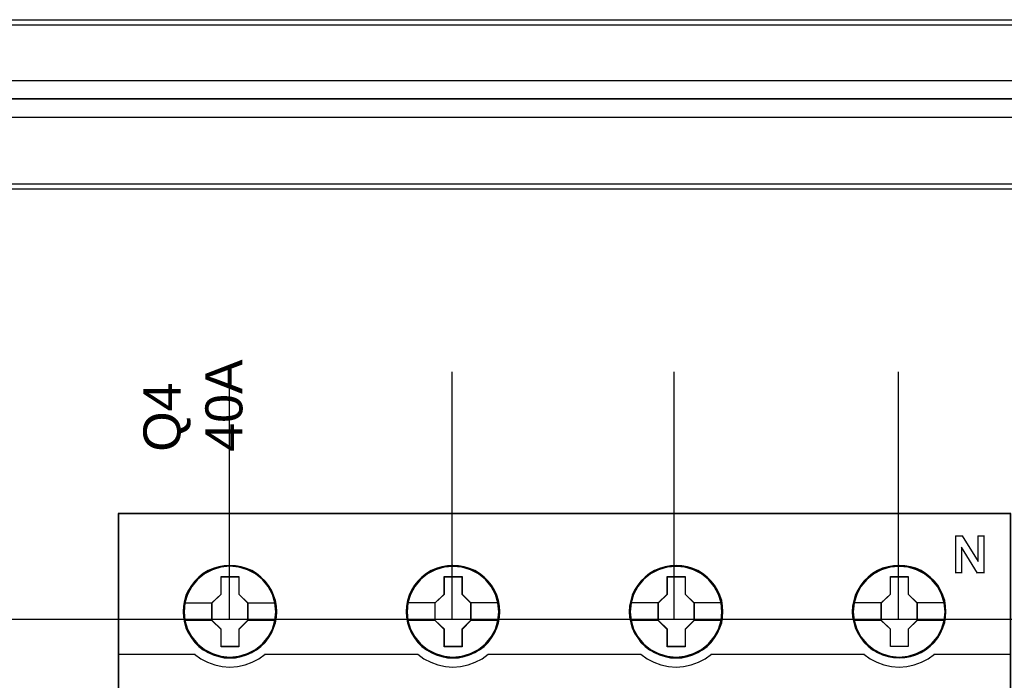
# Model space of a CAD drawing. Extents: x -558982 to 5119495, y -5290134 to 121759.
# Tile 73 of 256: x -477792 to -476997, y -22314 to -21780. Entities that reach past the tile are written whole.
import ezdxf

# ---------------------------------------------------------------- set-up
doc = ezdxf.new("R2010")
doc.units = 0
doc.header["$MEASUREMENT"] = 0
doc.layers.get('0').update_dxf_attribs({"color": 252})
doc.layers.add('45', color=8, linetype='Continuous')
doc.layers.add('50', color=7, linetype='Continuous')
doc.styles.get("Standard").update_dxf_attribs({"font": 'arial.ttf', "bigfont": 'BIGFONT.SHX'})

# ---------------------------------------------------------------- blocks, each defined once
blk = doc.blocks.new('*U1040')
at = {"layer": '50', "color": 7}
blk.add_lwpolyline([(59.825943, -229.100851), (387.918232, -229.100851), (387.918232, -242.79966), (59.825943, -242.79966), (59.825943, -229.100851)], dxfattribs=at)
blk.add_lwpolyline([(60.239505, -229.513961), (387.507321, -229.513961), (387.507321, -242.386551), (60.239505, -242.386551), (60.239505, -229.513961)], close=True, dxfattribs=at)
blk = doc.blocks.new('*U1042')
at = {"layer": '50', "color": 7}
for points in [[(383.999821, -235.501397), (64.001505, -235.501397)], [(67.968952, -234.010496), (379.969373, -234.010496)]]:
    blk.add_lwpolyline(points, dxfattribs=at)
blk = doc.blocks.new('*U1051')
at = {"layer": '50', "color": 7}
for points in [[(64.001505, -235.498748), (383.999821, -235.498748)], [(379.969373, -236.992297), (67.968952, -236.992297)], [(379.969373, -236.992297), (67.968952, -236.992297)], [(61.983887, -277.514077), (386.017439, -277.514077)], [(379.969373, -236.992297), (67.968952, -236.992297)], [(61.983887, -277.514077), (386.017439, -277.514077)], [(205.961684, -277.556447), (205.961684, -257.54713)], [(223.935712, -277.556447), (223.935712, -257.54713)], [(241.848767, -277.556447), (241.848767, -257.54713)], [(259.952696, -277.556447), (259.952696, -257.54713)]]:
    blk.add_lwpolyline(points, dxfattribs=at)
blk = doc.blocks.new('*U1055')
at = {"layer": '45', "color": 7}
for points in [[(269.040449, -268.997671), (196.961415, -268.997671), (196.961415, -351.066058), (269.040449, -351.066058), (269.040449, -268.997671)], [(209.76062, -276.924985), (209.738209, -276.476776), (209.665373, -276.023033), (209.514099, -275.596957), (209.334811, -275.181949), (209.099496, -274.794607), (208.819358, -274.446), (208.488796, -274.12506), (208.124618, -273.848388), (207.754836, -273.604916), (207.323425, -273.422312), (206.892013, -273.295043), (206.438191, -273.212041), (205.984368, -273.184374), (205.530546, -273.212041), (205.087929, -273.295043), (204.639709, -273.422312), (204.225106, -273.604916), (203.838516, -273.848388), (203.479941, -274.12506), (203.143776, -274.446), (202.880447, -274.794607), (202.639529, -275.181949), (202.43783, -275.596957), (202.320172, -276.023033), (202.230528, -276.476776), (202.202514, -276.924985), (202.230528, -277.373194), (202.320172, -277.810337), (202.43783, -278.241946), (202.639529, -278.651421), (202.880447, -279.044296), (203.143776, -279.40397), (203.479941, -279.719376), (203.838516, -279.996049), (204.225106, -280.228453), (204.639709, -280.411057), (205.087929, -280.549393), (205.530546, -280.637929), (205.984368, -280.660062), (206.438191, -280.637929), (206.892013, -280.549393), (207.323425, -280.411057), (207.754836, -280.228453), (208.124618, -279.996049), (208.488796, -279.719376), (208.819358, -279.40397), (209.099496, -279.044296), (209.334811, -278.651421), (209.514099, -278.241946), (209.665373, -277.810337), (209.738209, -277.373194), (209.76062, -276.924985)], [(209.76062, -276.924985), (209.738209, -276.476776), (209.665373, -276.023033), (209.514099, -275.596957), (209.334811, -275.181949), (209.099496, -274.794607), (208.819358, -274.446), (208.488796, -274.12506), (208.124618, -273.848388), (207.754836, -273.604916), (207.323425, -273.422312), (206.892013, -273.295043), (206.438191, -273.212041), (205.984368, -273.184374), (205.530546, -273.212041), (205.087929, -273.295043), (204.639709, -273.422312), (204.225106, -273.604916), (203.838516, -273.848388), (203.479941, -274.12506), (203.143776, -274.446), (202.880447, -274.794607), (202.639529, -275.181949), (202.43783, -275.596957), (202.320172, -276.023033), (202.230528, -276.476776), (202.202514, -276.924985), (202.230528, -277.373194), (202.320172, -277.810337), (202.43783, -278.241946), (202.639529, -278.651421), (202.880447, -279.044296), (203.143776, -279.40397), (203.479941, -279.719376), (203.838516, -279.996049), (204.225106, -280.228453), (204.639709, -280.411057), (205.087929, -280.549393), (205.530546, -280.637929), (205.984368, -280.660062), (206.438191, -280.637929), (206.892013, -280.549393), (207.323425, -280.411057), (207.754836, -280.228453), (208.124618, -279.996049), (208.488796, -279.719376), (208.819358, -279.40397), (209.099496, -279.044296), (209.334811, -278.651421), (209.514099, -278.241946), (209.665373, -277.810337), (209.738209, -277.373194), (209.76062, -276.924985)], [(227.777064, -276.924985), (227.749052, -276.476776), (227.681821, -276.023033), (227.524951, -275.596957), (227.34567, -275.181949), (227.110364, -274.789074), (226.830238, -274.446), (226.499689, -274.12506), (226.135525, -273.848388), (225.765758, -273.604916), (225.334364, -273.422312), (224.908572, -273.295043), (224.449165, -273.212041), (223.995361, -273.184374), (223.541556, -273.212041), (223.098957, -273.295043), (222.650755, -273.422312), (222.241771, -273.604916), (221.849594, -273.848388), (221.491032, -274.12506), (221.160484, -274.446), (220.897165, -274.789074), (220.650654, -275.181949), (220.454566, -275.596957), (220.33131, -276.023033), (220.24167, -276.476776), (220.213657, -276.924985), (220.24167, -277.373194), (220.33131, -277.810337), (220.454566, -278.236412), (220.650654, -278.651421), (220.897165, -279.044296), (221.160484, -279.40397), (221.491032, -279.719376), (221.849594, -279.996049), (222.241771, -280.228453), (222.650755, -280.411057), (223.098957, -280.549393), (223.541556, -280.637929), (223.995361, -280.660062), (224.449165, -280.637929), (224.908572, -280.549393), (225.334364, -280.411057), (225.765758, -280.228453), (226.135525, -279.996049), (226.499689, -279.719376), (226.830238, -279.40397), (227.110364, -279.044296), (227.34567, -278.651421), (227.524951, -278.236412), (227.681821, -277.810337), (227.749052, -277.373194), (227.777064, -276.924985)], [(227.777064, -276.924985), (227.749052, -276.476776), (227.681821, -276.023033), (227.524951, -275.596957), (227.34567, -275.181949), (227.110364, -274.789074), (226.830238, -274.446), (226.499689, -274.12506), (226.135525, -273.848388), (225.765758, -273.604916), (225.334364, -273.422312), (224.908572, -273.295043), (224.449165, -273.212041), (223.995361, -273.184374), (223.541556, -273.212041), (223.098957, -273.295043), (222.650755, -273.422312), (222.241771, -273.604916), (221.849594, -273.848388), (221.491032, -274.12506), (221.160484, -274.446), (220.897165, -274.789074), (220.650654, -275.181949), (220.454566, -275.596957), (220.33131, -276.023033), (220.24167, -276.476776), (220.213657, -276.924985), (220.24167, -277.373194), (220.33131, -277.810337), (220.454566, -278.236412), (220.650654, -278.651421), (220.897165, -279.044296), (221.160484, -279.40397), (221.491032, -279.719376), (221.849594, -279.996049), (222.241771, -280.228453), (222.650755, -280.411057), (223.098957, -280.549393), (223.541556, -280.637929), (223.995361, -280.660062), (224.449165, -280.637929), (224.908572, -280.549393), (225.334364, -280.411057), (225.765758, -280.228453), (226.135525, -279.996049), (226.499689, -279.719376), (226.830238, -279.40397), (227.110364, -279.044296), (227.34567, -278.651421), (227.524951, -278.236412), (227.681821, -277.810337), (227.749052, -277.373194), (227.777064, -276.924985)], [(227.755856, -276.924969), (227.728001, -276.4793), (227.661147, -276.028129), (227.505156, -275.604469), (227.326881, -275.191812), (227.092895, -274.801164), (226.814339, -274.460035), (226.485644, -274.140914), (226.123523, -273.865809), (225.75583, -273.623718), (225.326855, -273.442149), (224.903451, -273.315601), (224.44662, -273.23307), (223.995361, -273.205559), (223.544101, -273.23307), (223.103984, -273.315601), (222.658296, -273.442149), (222.251605, -273.623718), (221.861628, -273.865809), (221.505077, -274.140914), (221.176382, -274.460035), (220.91454, -274.801164), (220.669411, -275.191812), (220.474423, -275.604469), (220.351858, -276.028129), (220.262721, -276.4793), (220.234865, -276.924969), (220.262721, -277.370638), (220.351858, -277.805303), (220.474423, -278.228964), (220.669411, -278.64162), (220.91454, -279.032268), (221.176382, -279.389904), (221.505077, -279.703523), (221.861628, -279.978627), (222.251605, -280.209715), (222.658296, -280.391283), (223.103984, -280.528836), (223.544101, -280.616869), (223.995361, -280.638877), (224.44662, -280.616869), (224.903451, -280.528836), (225.326855, -280.391283), (225.75583, -280.209715), (226.123523, -279.978627), (226.485644, -279.703523), (226.814339, -279.389904), (227.092895, -279.032268), (227.326881, -278.64162), (227.505156, -278.228964), (227.661147, -277.805303), (227.728001, -277.370638), (227.755856, -276.924969)], [(245.788207, -276.924985), (245.765797, -276.476776), (245.692964, -276.023033), (245.536093, -275.596957), (245.356813, -275.181949), (245.121507, -274.789074), (244.84138, -274.446), (244.516434, -274.12506), (244.15227, -273.848388), (243.776901, -273.604916), (243.351109, -273.422312), (242.919715, -273.295043), (242.46591, -273.212041), (242.012106, -273.184374), (241.558301, -273.212041), (241.115702, -273.295043), (240.6675, -273.422312), (240.252913, -273.604916), (239.866339, -273.848388), (239.507778, -274.12506), (239.171626, -274.446), (238.908308, -274.789074), (238.661796, -275.181949), (238.465708, -275.596957), (238.348055, -276.023033), (238.258415, -276.476776), (238.2248, -276.924985), (238.258415, -277.373194), (238.348055, -277.810337), (238.465708, -278.236412), (238.661796, -278.651421), (238.908308, -279.044296), (239.171626, -279.40397), (239.507778, -279.719376), (239.866339, -279.996049), (240.252913, -280.228453), (240.6675, -280.411057), (241.115702, -280.549393), (241.558301, -280.637929), (242.012106, -280.660062), (242.46591, -280.637929), (242.919715, -280.549393), (243.351109, -280.411057), (243.776901, -280.228453), (244.15227, -279.996049), (244.516434, -279.719376), (244.84138, -279.40397), (245.121507, -279.044296), (245.356813, -278.651421), (245.536093, -278.236412), (245.692964, -277.810337), (245.765797, -277.373194), (245.788207, -276.924985)], [(245.788207, -276.924985), (245.765797, -276.476776), (245.692964, -276.023033), (245.536093, -275.596957), (245.356813, -275.181949), (245.121507, -274.789074), (244.84138, -274.446), (244.516434, -274.12506), (244.15227, -273.848388), (243.776901, -273.604916), (243.351109, -273.422312), (242.919715, -273.295043), (242.46591, -273.212041), (242.012106, -273.184374), (241.558301, -273.212041), (241.115702, -273.295043), (240.6675, -273.422312), (240.252913, -273.604916), (239.866339, -273.848388), (239.507778, -274.12506), (239.171626, -274.446), (238.908308, -274.789074), (238.661796, -275.181949), (238.465708, -275.596957), (238.348055, -276.023033), (238.258415, -276.476776), (238.2248, -276.924985), (238.258415, -277.373194), (238.348055, -277.810337), (238.465708, -278.236412), (238.661796, -278.651421), (238.908308, -279.044296), (239.171626, -279.40397), (239.507778, -279.719376), (239.866339, -279.996049), (240.252913, -280.228453), (240.6675, -280.411057), (241.115702, -280.549393), (241.558301, -280.637929), (242.012106, -280.660062), (242.46591, -280.637929), (242.919715, -280.549393), (243.351109, -280.411057), (243.776901, -280.228453), (244.15227, -279.996049), (244.516434, -279.719376), (244.84138, -279.40397), (245.121507, -279.044296), (245.356813, -278.651421), (245.536093, -278.236412), (245.692964, -277.810337), (245.765797, -277.373194), (245.788207, -276.924985)], [(245.766999, -276.924969), (245.744714, -276.4793), (245.67229, -276.028129), (245.516299, -275.604469), (245.338024, -275.191812), (245.104037, -274.801164), (244.825482, -274.460035), (244.502358, -274.140914), (244.140236, -273.865809), (243.766972, -273.623718), (243.343568, -273.442149), (242.914593, -273.315601), (242.463334, -273.23307), (242.012074, -273.205559), (241.560815, -273.23307), (241.120698, -273.315601), (240.675009, -273.442149), (240.262748, -273.623718), (239.878341, -273.865809), (239.521791, -274.140914), (239.187525, -274.460035), (238.925683, -274.801164), (238.680554, -275.191812), (238.485565, -275.604469), (238.368572, -276.028129), (238.279435, -276.4793), (238.246008, -276.924969), (238.279435, -277.370638), (238.368572, -277.805303), (238.485565, -278.228964), (238.680554, -278.64162), (238.925683, -279.032268), (239.187525, -279.389904), (239.521791, -279.703523), (239.878341, -279.978627), (240.262748, -280.209715), (240.675009, -280.391283), (241.120698, -280.528836), (241.560815, -280.616869), (242.012074, -280.638877), (242.463334, -280.616869), (242.914593, -280.528836), (243.343568, -280.391283), (243.766972, -280.209715), (244.140236, -279.978627), (244.502358, -279.703523), (244.825482, -279.389904), (245.104037, -279.032268), (245.338024, -278.64162), (245.516299, -278.228964), (245.67229, -277.805303), (245.744714, -277.370638), (245.766999, -276.924969)], [(263.79935, -276.919689), (263.771337, -276.471479), (263.704107, -276.017737), (263.547236, -275.591661), (263.367955, -275.176653), (263.132649, -274.783778), (262.852523, -274.440704), (262.521974, -274.119764), (262.15781, -273.843092), (261.788044, -273.59962), (261.356649, -273.417016), (260.930857, -273.289747), (260.47145, -273.206745), (260.017646, -273.179078), (259.563842, -273.206745), (259.121242, -273.289747), (258.67304, -273.417016), (258.264056, -273.59962), (257.871879, -273.843092), (257.513318, -274.119764), (257.182769, -274.440704), (256.91945, -274.783778), (256.672939, -275.176653), (256.476851, -275.591661), (256.353595, -276.017737), (256.263955, -276.471479), (256.235942, -276.919689), (256.263955, -277.367898), (256.353595, -277.80504), (256.476851, -278.231116), (256.672939, -278.646125), (256.91945, -279.038999), (257.182769, -279.398673), (257.513318, -279.71408), (257.871879, -279.990752), (258.264056, -280.223157), (258.67304, -280.405761), (259.121242, -280.544097), (259.563842, -280.632632), (260.017646, -280.654766), (260.47145, -280.632632), (260.930857, -280.544097), (261.356649, -280.405761), (261.788044, -280.223157), (262.15781, -279.990752), (262.521974, -279.71408), (262.852523, -279.398673), (263.132649, -279.038999), (263.367955, -278.646125), (263.547236, -278.231116), (263.704107, -277.80504), (263.771337, -277.367898), (263.79935, -276.919689)], [(263.79935, -276.919689), (263.771337, -276.471479), (263.704107, -276.017737), (263.547236, -275.591661), (263.367955, -275.176653), (263.132649, -274.783778), (262.852523, -274.440704), (262.521974, -274.119764), (262.15781, -273.843092), (261.788044, -273.59962), (261.356649, -273.417016), (260.930857, -273.289747), (260.47145, -273.206745), (260.017646, -273.179078), (259.563842, -273.206745), (259.121242, -273.289747), (258.67304, -273.417016), (258.264056, -273.59962), (257.871879, -273.843092), (257.513318, -274.119764), (257.182769, -274.440704), (256.91945, -274.783778), (256.672939, -275.176653), (256.476851, -275.591661), (256.353595, -276.017737), (256.263955, -276.471479), (256.235942, -276.919689), (256.263955, -277.367898), (256.353595, -277.80504), (256.476851, -278.231116), (256.672939, -278.646125), (256.91945, -279.038999), (257.182769, -279.398673), (257.513318, -279.71408), (257.871879, -279.990752), (258.264056, -280.223157), (258.67304, -280.405761), (259.121242, -280.544097), (259.563842, -280.632632), (260.017646, -280.654766), (260.47145, -280.632632), (260.930857, -280.544097), (261.356649, -280.405761), (261.788044, -280.223157), (262.15781, -279.990752), (262.521974, -279.71408), (262.852523, -279.398673), (263.132649, -279.038999), (263.367955, -278.646125), (263.547236, -278.231116), (263.704107, -277.80504), (263.771337, -277.367898), (263.79935, -276.919689)], [(263.778141, -276.919673), (263.750286, -276.474004), (263.683433, -276.022833), (263.527442, -275.599172), (263.349166, -275.186516), (263.11518, -274.795868), (262.836625, -274.454738), (262.50793, -274.135618), (262.145808, -273.860513), (261.778115, -273.618421), (261.34914, -273.436853), (260.925736, -273.310305), (260.468905, -273.227773), (260.017646, -273.200263), (259.566387, -273.227773), (259.126269, -273.310305), (258.680581, -273.436853), (258.27389, -273.618421), (257.883913, -273.860513), (257.527362, -274.135618), (257.198667, -274.454738), (256.936825, -274.795868), (256.691697, -275.186516), (256.496708, -275.599172), (256.374144, -276.022833), (256.285006, -276.474004), (256.257151, -276.919673), (256.285006, -277.365342), (256.374144, -277.800007), (256.496708, -278.223667), (256.691697, -278.636324), (256.936825, -279.026972), (257.198667, -279.384608), (257.527362, -279.698226), (257.883913, -279.973331), (258.27389, -280.204418), (258.680581, -280.385987), (259.126269, -280.523539), (259.566387, -280.611573), (260.017646, -280.633581), (260.468905, -280.611573), (260.925736, -280.523539), (261.34914, -280.385987), (261.778115, -280.204418), (262.145808, -279.973331), (262.50793, -279.698226), (262.836625, -279.384608), (263.11518, -279.026972), (263.349166, -278.636324), (263.527442, -278.223667), (263.683433, -277.800007), (263.750286, -277.365342), (263.778141, -276.919673)], [(205.271141, -274.087388), (206.714273, -274.087388), (206.714273, -275.506914), (207.43301, -276.211132), (207.43301, -277.630657), (206.714273, -278.345965), (206.714273, -279.7544), (205.271141, -279.7544), (205.271141, -278.345965), (204.535427, -277.630657), (204.535427, -276.211132), (205.271141, -275.506914), (205.271141, -274.087388)], [(205.271141, -274.087388), (206.714273, -274.087388), (206.714273, -274.087388), (206.714273, -275.506914), (206.714273, -275.506914), (207.43301, -276.211132), (207.43301, -276.211132), (207.43301, -277.630657), (207.43301, -277.630657), (206.714273, -278.345965), (206.714273, -278.345965), (206.714273, -279.7544), (206.714273, -279.7544), (205.271141, -279.7544), (205.271141, -279.7544), (205.271141, -278.345965), (205.271141, -278.345965), (204.535427, -277.630657), (204.535427, -277.630657), (204.535427, -276.211132), (204.535427, -276.211132), (205.271141, -275.506914), (205.271141, -275.506914), (205.271141, -274.087388), (205.271141, -274.087388)], [(205.283557, -274.108574), (206.704244, -274.108574), (206.704244, -275.516822), (207.411801, -276.215446), (207.411801, -277.623694), (206.704244, -278.33332), (206.704244, -279.730567), (205.283557, -279.730567), (205.283557, -278.33332), (204.559286, -277.623694), (204.559286, -276.215446), (205.283557, -275.516822), (205.283557, -274.108574)], [(223.287943, -274.087388), (224.725416, -274.087388), (224.725416, -275.506976), (225.444152, -276.20568), (225.444152, -277.630813), (224.725416, -278.346152), (224.725416, -279.749104), (223.287943, -279.749104), (223.287943, -278.346152), (222.546569, -277.630813), (222.546569, -276.20568), (223.287943, -275.506976), (223.287943, -274.087388)], [(223.287943, -274.087388), (224.725416, -274.087388), (224.725416, -274.087388), (224.725416, -275.506976), (224.725416, -275.506976), (225.444152, -276.20568), (225.444152, -276.20568), (225.444152, -277.630813), (225.444152, -277.630813), (224.725416, -278.346152), (224.725416, -278.346152), (224.725416, -279.749104), (224.725416, -279.749104), (223.287943, -279.749104), (223.287943, -279.749104), (223.287943, -278.346152), (223.287943, -278.346152), (222.546569, -277.630813), (222.546569, -277.630813), (222.546569, -276.20568), (222.546569, -276.20568), (223.287943, -275.506976), (223.287943, -275.506976), (223.287943, -274.087388), (223.287943, -274.087388)], [(223.298299, -274.108574), (224.714729, -274.108574), (224.714729, -275.516874), (225.422944, -276.210021), (225.422944, -277.623823), (224.714729, -278.333474), (224.714729, -279.72527), (223.298299, -279.72527), (223.298299, -278.333474), (222.567777, -277.623823), (222.567777, -276.210021), (223.298299, -275.516874), (223.298299, -274.108574)], [(241.298728, -274.087388), (242.74186, -274.087388), (242.74186, -275.506976), (243.460597, -276.20568), (243.460597, -277.630813), (242.74186, -278.346152), (242.74186, -279.749104), (241.298728, -279.749104), (241.298728, -278.346152), (240.563014, -277.630813), (240.563014, -276.20568), (241.298728, -275.506976), (241.298728, -274.087388)], [(241.298728, -274.087388), (242.74186, -274.087388), (242.74186, -274.087388), (242.74186, -275.506976), (242.74186, -275.506976), (243.460597, -276.20568), (243.460597, -276.20568), (243.460597, -277.630813), (243.460597, -277.630813), (242.74186, -278.346152), (242.74186, -278.346152), (242.74186, -279.749104), (242.74186, -279.749104), (241.298728, -279.749104), (241.298728, -279.749104), (241.298728, -278.346152), (241.298728, -278.346152), (240.563014, -277.630813), (240.563014, -277.630813), (240.563014, -276.20568), (240.563014, -276.20568), (241.298728, -275.506976), (241.298728, -275.506976), (241.298728, -274.087388), (241.298728, -274.087388)], [(241.309167, -274.108574), (242.731173, -274.108574), (242.731173, -275.516874), (243.439389, -276.210021), (243.439389, -277.623823), (242.731173, -278.333474), (242.731173, -279.72527), (241.309167, -279.72527), (241.309167, -278.333474), (240.584222, -277.623823), (240.584222, -276.210021), (241.309167, -275.516874), (241.309167, -274.108574)], [(259.310228, -274.082092), (260.747701, -274.082092), (260.747701, -275.50168), (261.466437, -276.200383), (261.466437, -277.625516), (260.747701, -278.340855), (260.747701, -279.743807), (259.310228, -279.743807), (259.310228, -278.340855), (258.568854, -277.625516), (258.568854, -276.200383), (259.310228, -275.50168), (259.310228, -274.082092)], [(259.310228, -274.082092), (260.747701, -274.082092), (260.747701, -274.082092), (260.747701, -275.50168), (260.747701, -275.50168), (261.466437, -276.200383), (261.466437, -276.200383), (261.466437, -277.625516), (261.466437, -277.625516), (260.747701, -278.340855), (260.747701, -278.340855), (260.747701, -279.743807), (260.747701, -279.743807), (259.310228, -279.743807), (259.310228, -279.743807), (259.310228, -278.340855), (259.310228, -278.340855), (258.568854, -277.625516), (258.568854, -277.625516), (258.568854, -276.200383), (258.568854, -276.200383), (259.310228, -275.50168), (259.310228, -275.50168), (259.310228, -274.082092), (259.310228, -274.082092)], [(259.320584, -274.103277), (260.737014, -274.103277), (260.737014, -275.511577), (261.445229, -276.204725), (261.445229, -277.618526), (260.737014, -278.328178), (260.737014, -279.719974), (259.320584, -279.719974), (259.320584, -278.328178), (258.590063, -277.618526), (258.590063, -276.204725), (259.320584, -275.511577), (259.320584, -274.103277)]]:
    blk.add_lwpolyline(points, close=True, dxfattribs=at)
at = {"layer": '45', "color": 139}
for points in [[(269.040449, -268.997671), (196.961415, -268.997671), (196.961415, -351.066058), (269.040449, -351.066058), (269.040449, -268.997671)], [(209.694344, -276.91957), (209.621483, -276.200113), (209.414111, -275.519396), (209.066623, -274.882953), (208.607042, -274.329525), (208.046577, -273.875714), (207.402043, -273.538122), (206.707066, -273.322285), (205.984067, -273.255874), (205.261067, -273.322285), (204.571695, -273.538122), (203.927161, -273.875714), (203.361091, -274.329525), (202.90151, -274.882953), (202.559627, -275.519396), (202.34665, -276.200113), (202.279394, -276.91957), (202.34665, -277.633493), (202.559627, -278.325278), (202.90151, -278.950653), (203.361091, -279.509615), (203.927161, -279.963427), (204.571695, -280.301018), (205.261067, -280.511321), (205.984067, -280.583266), (206.707066, -280.511321), (207.402043, -280.301018), (208.046577, -279.963427), (208.607042, -279.509615), (209.066623, -278.950653), (209.414111, -278.325278), (209.621483, -277.633493), (209.694344, -276.91957)], [(227.705486, -276.924866), (227.632629, -276.205409), (227.425265, -275.519158), (227.083396, -274.88825), (226.618229, -274.329287), (226.057787, -273.875476), (225.418883, -273.537884), (224.718331, -273.327581), (223.995361, -273.26117), (223.272391, -273.327581), (222.577443, -273.537884), (221.938539, -273.875476), (221.378097, -274.329287), (220.91293, -274.88825), (220.565456, -275.519158), (220.358092, -276.205409), (220.285235, -276.924866), (220.358092, -277.638789), (220.565456, -278.32504), (220.91293, -278.955949), (221.378097, -279.509377), (221.938539, -279.963189), (222.577443, -280.30078), (223.272391, -280.516617), (223.995361, -280.588563), (224.718331, -280.516617), (225.418883, -280.30078), (226.057787, -279.963189), (226.618229, -279.509377), (227.083396, -278.955949), (227.425265, -278.32504), (227.632629, -277.638789), (227.705486, -276.924866)], [(227.705486, -276.91957), (227.627021, -276.200113), (227.419649, -275.519396), (227.077766, -274.882953), (226.618185, -274.329525), (226.05772, -273.875714), (225.413185, -273.538122), (224.712604, -273.322285), (223.995209, -273.255874), (223.27221, -273.322285), (222.577233, -273.538122), (221.938304, -273.875714), (221.372234, -274.329525), (220.912653, -274.882953), (220.570769, -275.519396), (220.357793, -276.200113), (220.290537, -276.91957), (220.357793, -277.633493), (220.570769, -278.325278), (220.912653, -278.950653), (221.372234, -279.509615), (221.938304, -279.963427), (222.577233, -280.301018), (223.27221, -280.511321), (223.995209, -280.583266), (224.712604, -280.511321), (225.413185, -280.301018), (226.05772, -279.963427), (226.618185, -279.509615), (227.077766, -278.950653), (227.419649, -278.325278), (227.627021, -277.633493), (227.705486, -276.91957)], [(245.716629, -276.924866), (245.643772, -276.205409), (245.436408, -275.519158), (245.088934, -274.88825), (244.623767, -274.329287), (244.06893, -273.875476), (243.424421, -273.537884), (242.729473, -273.327581), (242.006503, -273.26117), (241.283533, -273.327581), (240.582981, -273.537884), (239.949681, -273.875476), (239.383635, -274.329287), (238.918468, -274.88825), (238.576599, -275.519158), (238.369235, -276.205409), (238.296378, -276.924866), (238.369235, -277.638789), (238.576599, -278.32504), (238.918468, -278.955949), (239.383635, -279.509377), (239.949681, -279.963189), (240.582981, -280.30078), (241.283533, -280.516617), (242.006503, -280.588563), (242.729473, -280.516617), (243.424421, -280.30078), (244.06893, -279.963189), (244.623767, -279.509377), (245.088934, -278.955949), (245.436408, -278.32504), (245.643772, -277.638789), (245.716629, -276.924866)], [(245.711327, -276.91957), (245.638464, -276.200113), (245.431083, -275.519396), (245.089186, -274.882953), (244.629586, -274.329525), (244.063493, -273.875714), (243.424537, -273.538122), (242.723928, -273.322285), (242.000898, -273.255874), (241.277869, -273.322285), (240.588469, -273.538122), (239.943909, -273.875714), (239.383421, -274.329525), (238.923821, -274.882953), (238.581924, -275.519396), (238.368938, -276.200113), (238.30168, -276.91957), (238.368938, -277.633493), (238.581924, -278.325278), (238.923821, -278.950653), (239.383421, -279.509615), (239.943909, -279.963427), (240.588469, -280.301018), (241.277869, -280.511321), (242.000898, -280.583266), (242.723928, -280.511321), (243.424537, -280.301018), (244.063493, -279.963427), (244.629586, -279.509615), (245.089186, -278.950653), (245.431083, -278.325278), (245.638464, -277.633493), (245.711327, -276.91957)], [(263.72247, -276.91957), (263.649609, -276.200113), (263.442237, -275.519396), (263.100354, -274.882953), (262.640773, -274.329525), (262.074703, -273.875714), (261.430169, -273.538122), (260.735192, -273.322285), (260.012193, -273.255874), (259.289193, -273.322285), (258.599821, -273.538122), (257.955287, -273.875714), (257.394822, -274.329525), (256.935241, -274.882953), (256.587753, -275.519396), (256.374776, -276.200113), (256.30752, -276.91957), (256.374776, -277.633493), (256.587753, -278.325278), (256.935241, -278.950653), (257.394822, -279.509615), (257.955287, -279.963427), (258.599821, -280.301018), (259.289193, -280.511321), (260.012193, -280.583266), (260.735192, -280.511321), (261.430169, -280.301018), (262.074703, -279.963427), (262.640773, -279.509615), (263.100354, -278.950653), (263.442237, -278.325278), (263.649609, -277.633493), (263.72247, -276.91957)], [(263.72247, -276.924866), (263.649609, -276.205409), (263.442237, -275.519158), (263.100354, -274.88825), (262.635168, -274.329287), (262.080308, -273.875476), (261.435773, -273.537884), (260.735192, -273.327581), (260.017797, -273.26117), (259.294798, -273.327581), (258.594217, -273.537884), (257.960891, -273.875476), (257.394822, -274.329287), (256.929636, -274.88825), (256.587753, -275.519158), (256.380381, -276.205409), (256.30752, -276.924866), (256.380381, -277.638789), (256.587753, -278.32504), (256.929636, -278.955949), (257.394822, -279.509377), (257.960891, -279.963189), (258.594217, -280.30078), (259.294798, -280.516617), (260.017797, -280.588563), (260.735192, -280.516617), (261.435773, -280.30078), (262.080308, -279.963189), (262.635168, -279.509377), (263.100354, -278.955949), (263.442237, -278.32504), (263.649609, -277.638789), (263.72247, -276.924866)]]:
    blk.add_lwpolyline(points, close=True, dxfattribs=at)
at = {"layer": '45', "color": 59}
for points in [[(269.019241, -269.021504), (196.982623, -269.021504), (196.982623, -351.044873), (269.019241, -351.044873), (269.019241, -269.021504)], [(209.739411, -276.924969), (209.717126, -276.4793), (209.644699, -276.028129), (209.494274, -275.604469), (209.315992, -275.191812), (209.081998, -274.806666), (208.803432, -274.460035), (208.474725, -274.140914), (208.112591, -273.865809), (207.744885, -273.623718), (207.315894, -273.442149), (206.886904, -273.315601), (206.435628, -273.23307), (205.984353, -273.205559), (205.533077, -273.23307), (205.092944, -273.315601), (204.64724, -273.442149), (204.234963, -273.623718), (203.850543, -273.865809), (203.49398, -274.140914), (203.159702, -274.460035), (202.89785, -274.806666), (202.658284, -275.191812), (202.457717, -275.604469), (202.34072, -276.028129), (202.251579, -276.4793), (202.223723, -276.924969), (202.251579, -277.370638), (202.34072, -277.805303), (202.457717, -278.234466), (202.658284, -278.64162), (202.89785, -279.032268), (203.159702, -279.389904), (203.49398, -279.703523), (203.850543, -279.978627), (204.234963, -280.209715), (204.64724, -280.391283), (205.092944, -280.528836), (205.533077, -280.616869), (205.984353, -280.638877), (206.435628, -280.616869), (206.886904, -280.528836), (207.315894, -280.391283), (207.744885, -280.209715), (208.112591, -279.978627), (208.474725, -279.703523), (208.803432, -279.389904), (209.081998, -279.032268), (209.315992, -278.64162), (209.494274, -278.234466), (209.644699, -277.805303), (209.717126, -277.370638), (209.739411, -276.924969)]]:
    blk.add_lwpolyline(points, close=True, dxfattribs=at)
at = {"layer": '45', "color": 139}
for points in [[(264.560197, -270.779866), (265.159331, -270.779866)], [(264.560197, -270.779866), (264.560197, -273.796094)], [(265.111613, -270.779866), (266.405319, -272.866598)], [(266.360251, -270.779866), (266.901062, -270.779866)], [(266.360251, -270.779866), (266.360251, -272.866598)], [(266.855995, -270.779866), (266.855995, -273.796094)], [(265.055941, -271.704066), (265.055941, -273.796094)], [(266.339043, -273.796094), (265.055941, -271.704066)], [(264.560197, -273.751075), (265.10366, -273.751075)], [(266.291324, -273.751075), (266.901062, -273.751075)], [(196.961415, -280.360823), (203.183398, -280.360823)], [(203.13833, -280.360823), (203.638109, -280.71838), (204.188428, -281.006733), (204.766824, -281.225881), (205.373298, -281.352756), (205.979771, -281.398892), (206.603091, -281.352756), (207.209565, -281.225881), (207.787961, -281.006733), (208.332664, -280.71838), (208.838059, -280.360823)], [(208.79034, -280.360823), (221.189238, -280.360823)], [(221.144171, -280.360823), (221.649538, -280.71838), (222.194211, -281.006733), (222.772575, -281.225881), (223.384631, -281.352756), (223.991071, -281.398892), (224.614357, -281.352756), (225.220797, -281.225881), (225.799161, -281.006733), (226.343835, -280.71838), (226.849202, -280.360823)], [(226.801483, -280.360823), (239.200381, -280.360823)], [(239.155313, -280.360823), (239.660446, -280.71838), (240.204866, -281.006733), (240.782961, -281.225881), (241.38912, -281.352756), (242.000891, -281.398892), (242.618274, -281.352756), (243.21882, -281.225881), (243.808141, -281.006733), (244.352561, -280.71838), (244.857693, -280.360823)], [(244.812626, -280.360823), (257.211524, -280.360823)], [(257.163805, -280.360823), (257.6692, -280.71838), (258.213903, -281.006733), (258.792299, -281.225881), (259.398773, -281.352756), (260.010862, -281.398892), (260.628566, -281.352756), (261.229424, -281.225881), (261.813436, -281.006733), (262.363755, -280.71838), (262.863534, -280.360823)], [(262.818466, -280.360823), (269.040449, -280.360823)]]:
    blk.add_lwpolyline(points, dxfattribs=at)
at = {"layer": '45', "color": 7}
for points in [[(202.274092, -276.192657), (204.583145, -276.192657)], [(207.387942, -276.192657), (209.694344, -276.192657)], [(220.285235, -276.18736), (222.594288, -276.18736)], [(225.399085, -276.18736), (227.705486, -276.18736)], [(238.296378, -276.18736), (240.610733, -276.18736)], [(243.415529, -276.18736), (245.716629, -276.18736)], [(256.30752, -276.182064), (258.613922, -276.182064)], [(261.418719, -276.182064), (263.727772, -276.182064)], [(202.274092, -277.601465), (204.583145, -277.601465)], [(207.387942, -277.601465), (209.694344, -277.601465)], [(220.285235, -277.601465), (222.594288, -277.601465)], [(225.399085, -277.601465), (227.705486, -277.601465)], [(238.296378, -277.601465), (240.610733, -277.601465)], [(243.415529, -277.601465), (245.716629, -277.601465)], [(256.30752, -277.596169), (258.613922, -277.596169)], [(261.418719, -277.596169), (263.727772, -277.596169)]]:
    blk.add_lwpolyline(points, dxfattribs=at)

msp = doc.modelspace()

# ---------------------------------------------------------------- block references
at = {"xscale": 10, "yscale": 10, "zscale": 10}
for name in ['*U1040', '*U1042', '*U1051']:
    msp.add_blockref(name, (-479682.25, -19489.05), dxfattribs=at)
ref = msp.add_blockref('*U1055', (-479682.25, -19489.05), dxfattribs=dict(xscale=10, yscale=10, zscale=10))
ref.add_attrib('Oznaczenie', 'Q4', (-477662.25, -22129.05), dxfattribs={"height": 30, "rotation": 90, "flags": 2})
ref.add_attrib('Pr¹d znamionowy', '40A', (-477612.25, -22129.05), dxfattribs={"height": 30, "rotation": 90, "flags": 2})

doc.saveas('drawing.dxf')
